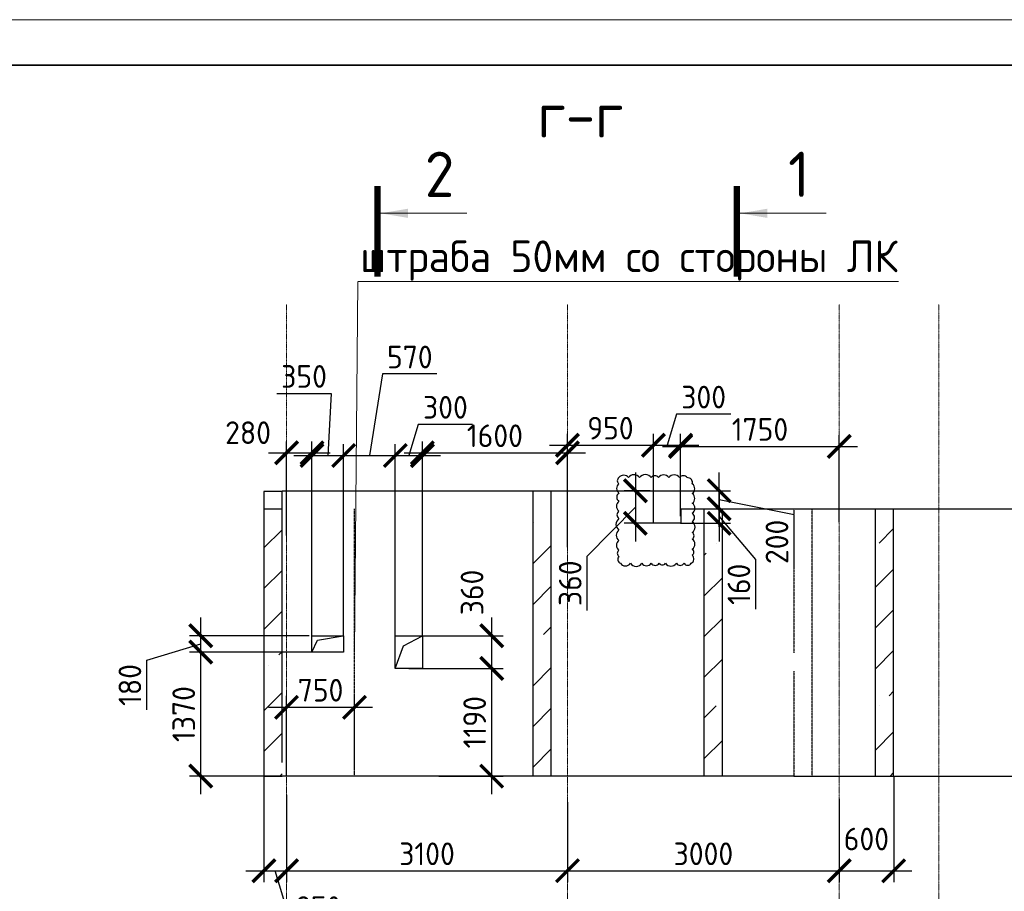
# Model space of a CAD drawing. Header units: millimetres. Extents: x 247266 to 730847, y -636031 to 10052.
# Tile 165 of 256: x 540056 to 550922, y -231960 to -222341. Entities that reach past the tile are written whole.
import ezdxf

# ---------------------------------------------------------------- set-up
doc = ezdxf.new("R2010")
doc.units = ezdxf.units.MM
for name, pattern in [('______5', [1100, 800, -100, 100, -100]), ('________', [0]), ('HIDDEN2', [4.7625, 3.175, -1.5875]), ('осевая', [50.8, 31.75, -6.35, 6.35, -6.35])]:
    doc.linetypes.add(name, pattern=pattern)
for name, color, linetype, lineweight in [('Standard', 7, 'Continuous', 25), ('Надписи', 7, 'Continuous', 18), ('Оси', 7, '______5', 18), ('ТОНКИЕ', 7, 'Continuous', 9), ('Узлы', 7, 'Continuous', 0)]:
    doc.layers.add(name, color=color, linetype=linetype, lineweight=lineweight)
for name, color, linetype in [('Исправления', 1, 'Continuous'), ('РАЗМЕРЫ', 7, 'Continuous'), ('ТОЛСТЫЕ_ОСНОВНЫЕ', 7, 'Continuous')]:
    doc.layers.add(name, color=color, linetype=linetype)
doc.styles.add('GOST-2.304_Type-B', font='GOST_Common.ttf')
doc.dimstyles.new('СПДС', dxfattribs={"dimscale": 100, "dimtxt": 2.5, "dimasz": 2.5, "dimexe": 1.25, "dimexo": 0, "dimtad": 1, "dimdec": 0, "dimtxsty": 'GOST-2.304_Type-B', "dimblk": 'ARCHTICK', "dimcen": 2.5, "dimdle": 2, "dimadec": 0, "dimazin": 2, "dimtfac": 0.75, "dimtdec": 0, "dimtmove": 1, "dimatfit": 3, "dimfxl": 1, "dimtolj": 1, "dimarcsym": 1})

# ---------------------------------------------------------------- blocks, each defined once
blk = doc.blocks.new('*U3684')
at = {"layer": 'ТОЛСТЫЕ_ОСНОВНЫЕ', "lineweight": 35}
blk.add_lwpolyline([(20, 5), (836, 5), (836, 589), (20, 589)], close=True, dxfattribs=at)
at = {"layer": 'ТОНКИЕ'}
blk.add_lwpolyline([(0, 0), (841, 0), (841, 594), (0, 594)], close=True, dxfattribs=at)
blk = doc.blocks.new('_ArchTick')
at = {"color": 0, "linetype": 'ByBlock', "const_width": 0.15}
blk.add_lwpolyline([(-0.5, -0.5), (0.5, 0.5)], dxfattribs=at)
blk = doc.blocks.new('*D959')
at = {"layer": 'DEFPOINTS', "color": 0, "ltscale": 100}
for p in [(542751, -230689), (543001, -230896), (543001, -231733)]:
    blk.add_point(p, dxfattribs=at)
at = {"layer": 'РАЗМЕРЫ', "color": 0, "lineweight": -2}
for p, q in [((542751, -230689), (542751, -231858)), ((543001, -230896), (543001, -231858)), ((542551, -231733), (543201, -231733)), ((543054, -232327), (542876, -231733)), ((543654, -232327), (543054, -232327))]:
    blk.add_line(p, q, dxfattribs=at)
at = {"layer": 'РАЗМЕРЫ', "color": 0, "lineweight": -2, "ltscale": 100, "xscale": 250, "yscale": 250, "zscale": 250, "rotation": 180}
blk.add_blockref('_ArchTick', (542751, -231733), dxfattribs=at)
at = {"layer": 'РАЗМЕРЫ', "color": 0, "lineweight": -2, "ltscale": 100, "xscale": 250, "yscale": 250, "zscale": 250}
blk.add_blockref('_ArchTick', (543001, -231733), dxfattribs=at)
at = {"layer": 'РАЗМЕРЫ', "color": 0, "lineweight": 0, "ltscale": 100, "insert": (543354, -232140), "char_height": 250, "attachment_point": 5, "style": 'GOST-2.304_Type-B'}
blk.add_mtext('\\A1;250', dxfattribs=at)
blk = doc.blocks.new('*D960')
at = {"layer": 'DEFPOINTS', "color": 0, "ltscale": 100}
for p in [(546101, -230975), (543001, -231112), (546101, -231733)]:
    blk.add_point(p, dxfattribs=at)
at = {"layer": 'РАЗМЕРЫ', "color": 0, "lineweight": -2}
for p, q in [((546101, -230975), (546101, -231858)), ((543001, -231112), (543001, -231858)), ((542801, -231733), (546301, -231733))]:
    blk.add_line(p, q, dxfattribs=at)
at = {"layer": 'РАЗМЕРЫ', "color": 0, "lineweight": -2, "ltscale": 100, "xscale": 250, "yscale": 250, "zscale": 250, "rotation": 180}
blk.add_blockref('_ArchTick', (543001, -231733), dxfattribs=at)
at = {"layer": 'РАЗМЕРЫ', "color": 0, "lineweight": -2, "ltscale": 100, "xscale": 250, "yscale": 250, "zscale": 250}
blk.add_blockref('_ArchTick', (546101, -231733), dxfattribs=at)
at = {"layer": 'РАЗМЕРЫ', "color": 0, "lineweight": 0, "ltscale": 100, "insert": (544551, -231546), "char_height": 250, "attachment_point": 5, "style": 'GOST-2.304_Type-B'}
blk.add_mtext('\\A1;3100', dxfattribs=at)
blk = doc.blocks.new('*D961')
at = {"layer": 'DEFPOINTS', "color": 0, "ltscale": 100}
for p in [(546101, -230975), (549101, -230938), (549101, -231733)]:
    blk.add_point(p, dxfattribs=at)
at = {"layer": 'РАЗМЕРЫ', "color": 0, "lineweight": -2}
for p, q in [((546101, -230975), (546101, -231858)), ((549101, -230938), (549101, -231858)), ((545901, -231733), (549301, -231733))]:
    blk.add_line(p, q, dxfattribs=at)
at = {"layer": 'РАЗМЕРЫ', "color": 0, "lineweight": -2, "ltscale": 100, "xscale": 250, "yscale": 250, "zscale": 250, "rotation": 180}
blk.add_blockref('_ArchTick', (546101, -231733), dxfattribs=at)
at = {"layer": 'РАЗМЕРЫ', "color": 0, "lineweight": -2, "ltscale": 100, "xscale": 250, "yscale": 250, "zscale": 250}
blk.add_blockref('_ArchTick', (549101, -231733), dxfattribs=at)
at = {"layer": 'РАЗМЕРЫ', "color": 0, "lineweight": 0, "ltscale": 100, "insert": (547601, -231546), "char_height": 250, "attachment_point": 5, "style": 'GOST-2.304_Type-B'}
blk.add_mtext('\\A1;3000', dxfattribs=at)
blk = doc.blocks.new('*D962')
at = {"layer": 'DEFPOINTS', "color": 0, "ltscale": 100}
for p in [(549701, -230689), (549101, -230938), (549701, -231733)]:
    blk.add_point(p, dxfattribs=at)
at = {"layer": 'РАЗМЕРЫ', "color": 0, "lineweight": -2}
for p, q in [((549701, -230689), (549701, -231858)), ((549101, -230938), (549101, -231858)), ((548901, -231733), (549901, -231733))]:
    blk.add_line(p, q, dxfattribs=at)
at = {"layer": 'РАЗМЕРЫ', "color": 0, "lineweight": -2, "ltscale": 100, "xscale": 250, "yscale": 250, "zscale": 250, "rotation": 180}
blk.add_blockref('_ArchTick', (549101, -231733), dxfattribs=at)
at = {"layer": 'РАЗМЕРЫ', "color": 0, "lineweight": -2, "ltscale": 100, "xscale": 250, "yscale": 250, "zscale": 250}
blk.add_blockref('_ArchTick', (549701, -231733), dxfattribs=at)
at = {"layer": 'РАЗМЕРЫ', "color": 0, "lineweight": 0, "ltscale": 100, "insert": (549400, -231383), "char_height": 250, "attachment_point": 5, "style": 'GOST-2.304_Type-B'}
blk.add_mtext('\\A1;600', dxfattribs=at)
blk = doc.blocks.new('*D1011')
at = {"layer": 'DEFPOINTS', "color": 0, "ltscale": 100}
for p in [(543281, -227121), (543001, -228035), (543281, -229140)]:
    blk.add_point(p, dxfattribs=at)
at = {"layer": 'РАЗМЕРЫ', "color": 0, "lineweight": -2}
for p, q in [((543001, -228035), (543001, -226996)), ((543281, -229140), (543281, -226996)), ((542801, -227121), (543481, -227121))]:
    blk.add_line(p, q, dxfattribs=at)
at = {"layer": 'РАЗМЕРЫ', "color": 0, "lineweight": -2, "ltscale": 100, "xscale": 250, "yscale": 250, "zscale": 250, "rotation": 180}
blk.add_blockref('_ArchTick', (543001, -227121), dxfattribs=at)
at = {"layer": 'РАЗМЕРЫ', "color": 0, "lineweight": -2, "ltscale": 100, "xscale": 250, "yscale": 250, "zscale": 250}
blk.add_blockref('_ArchTick', (543281, -227121), dxfattribs=at)
at = {"layer": 'РАЗМЕРЫ', "color": 0, "lineweight": 0, "ltscale": 100, "insert": (542576, -226899), "char_height": 250, "attachment_point": 5, "style": 'GOST-2.304_Type-B'}
blk.add_mtext('\\A1;280', dxfattribs=at)
blk = doc.blocks.new('*D1012')
at = {"layer": 'DEFPOINTS', "color": 0, "ltscale": 100}
for p in [(543630, -227151), (543281, -229140), (543630, -229140)]:
    blk.add_point(p, dxfattribs=at)
at = {"layer": 'РАЗМЕРЫ', "color": 0, "lineweight": -2}
for p, q in [((542894, -226466), (543494, -226466)), ((543494, -226466), (543455, -227151)), ((543281, -229140), (543281, -227026)), ((543630, -229140), (543630, -227026)), ((543081, -227151), (543830, -227151))]:
    blk.add_line(p, q, dxfattribs=at)
at = {"layer": 'РАЗМЕРЫ', "color": 0, "lineweight": -2, "ltscale": 100, "xscale": 250, "yscale": 250, "zscale": 250, "rotation": 180}
blk.add_blockref('_ArchTick', (543281, -227151), dxfattribs=at)
at = {"layer": 'РАЗМЕРЫ', "color": 0, "lineweight": -2, "ltscale": 100, "xscale": 250, "yscale": 250, "zscale": 250}
blk.add_blockref('_ArchTick', (543630, -227151), dxfattribs=at)
at = {"layer": 'РАЗМЕРЫ', "color": 0, "lineweight": 0, "ltscale": 100, "insert": (543194, -226278), "char_height": 250, "attachment_point": 5, "style": 'GOST-2.304_Type-B'}
blk.add_mtext('\\A1;350', dxfattribs=at)
blk = doc.blocks.new('*D1013')
at = {"layer": 'DEFPOINTS', "color": 0, "ltscale": 100}
for p in [(544201, -227151), (543630, -229140), (544201, -229140)]:
    blk.add_point(p, dxfattribs=at)
at = {"layer": 'РАЗМЕРЫ', "color": 0, "lineweight": -2}
for p, q in [((544060, -226251), (543915, -227151)), ((544661, -226251), (544060, -226251)), ((543630, -229140), (543630, -227026)), ((544201, -229140), (544201, -227026)), ((543430, -227151), (544401, -227151))]:
    blk.add_line(p, q, dxfattribs=at)
at = {"layer": 'РАЗМЕРЫ', "color": 0, "lineweight": -2, "ltscale": 100, "xscale": 250, "yscale": 250, "zscale": 250, "rotation": 180}
blk.add_blockref('_ArchTick', (543630, -227151), dxfattribs=at)
at = {"layer": 'РАЗМЕРЫ', "color": 0, "lineweight": -2, "ltscale": 100, "xscale": 250, "yscale": 250, "zscale": 250}
blk.add_blockref('_ArchTick', (544201, -227151), dxfattribs=at)
at = {"layer": 'РАЗМЕРЫ', "color": 0, "lineweight": 0, "ltscale": 100, "insert": (544361, -226064), "char_height": 250, "attachment_point": 5, "style": 'GOST-2.304_Type-B'}
blk.add_mtext('\\A1;570', dxfattribs=at)
blk = doc.blocks.new('*D1014')
at = {"layer": 'DEFPOINTS', "color": 0, "ltscale": 100}
for p in [(544500, -227151), (544201, -229140), (544500, -229140)]:
    blk.add_point(p, dxfattribs=at)
at = {"layer": 'РАЗМЕРЫ', "color": 0, "lineweight": -2}
for p, q in [((544454, -226807), (544350, -227151)), ((545054, -226807), (544454, -226807)), ((544201, -229140), (544201, -227026)), ((544500, -229140), (544500, -227026)), ((544001, -227151), (544700, -227151))]:
    blk.add_line(p, q, dxfattribs=at)
at = {"layer": 'РАЗМЕРЫ', "color": 0, "lineweight": -2, "ltscale": 100, "xscale": 250, "yscale": 250, "zscale": 250, "rotation": 180}
blk.add_blockref('_ArchTick', (544201, -227151), dxfattribs=at)
at = {"layer": 'РАЗМЕРЫ', "color": 0, "lineweight": -2, "ltscale": 100, "xscale": 250, "yscale": 250, "zscale": 250}
blk.add_blockref('_ArchTick', (544500, -227151), dxfattribs=at)
at = {"layer": 'РАЗМЕРЫ', "color": 0, "lineweight": 0, "ltscale": 100, "insert": (544754, -226619), "char_height": 250, "attachment_point": 5, "style": 'GOST-2.304_Type-B'}
blk.add_mtext('\\A1;300', dxfattribs=at)
blk = doc.blocks.new('*D1015')
at = {"layer": 'DEFPOINTS', "color": 0, "ltscale": 100}
for p in [(546101, -227121), (546101, -228164), (544500, -229140)]:
    blk.add_point(p, dxfattribs=at)
at = {"layer": 'РАЗМЕРЫ', "color": 0, "lineweight": -2}
for p, q in [((544500, -229140), (544500, -226996)), ((546101, -228164), (546101, -226996)), ((544300, -227121), (546301, -227121))]:
    blk.add_line(p, q, dxfattribs=at)
at = {"layer": 'РАЗМЕРЫ', "color": 0, "lineweight": -2, "ltscale": 100, "xscale": 250, "yscale": 250, "zscale": 250, "rotation": 180}
blk.add_blockref('_ArchTick', (544500, -227121), dxfattribs=at)
at = {"layer": 'РАЗМЕРЫ', "color": 0, "lineweight": -2, "ltscale": 100, "xscale": 250, "yscale": 250, "zscale": 250}
blk.add_blockref('_ArchTick', (546101, -227121), dxfattribs=at)
at = {"layer": 'РАЗМЕРЫ', "color": 0, "lineweight": 0, "ltscale": 100, "insert": (545300, -226933), "char_height": 250, "attachment_point": 5, "style": 'GOST-2.304_Type-B'}
blk.add_mtext('\\A1;1600', dxfattribs=at)
blk = doc.blocks.new('*D1016')
at = {"layer": 'DEFPOINTS', "color": 0, "ltscale": 100}
for p in [(547050, -227037), (547050, -227723), (546101, -228164)]:
    blk.add_point(p, dxfattribs=at)
at = {"layer": 'РАЗМЕРЫ', "color": 0, "lineweight": -2}
for p, q in [((546101, -228164), (546101, -226912)), ((547050, -227723), (547050, -226912)), ((545901, -227037), (547250, -227037))]:
    blk.add_line(p, q, dxfattribs=at)
at = {"layer": 'РАЗМЕРЫ', "color": 0, "lineweight": -2, "ltscale": 100, "xscale": 250, "yscale": 250, "zscale": 250, "rotation": 180}
blk.add_blockref('_ArchTick', (546101, -227037), dxfattribs=at)
at = {"layer": 'РАЗМЕРЫ', "color": 0, "lineweight": -2, "ltscale": 100, "xscale": 250, "yscale": 250, "zscale": 250}
blk.add_blockref('_ArchTick', (547050, -227037), dxfattribs=at)
at = {"layer": 'РАЗМЕРЫ', "color": 0, "lineweight": 0, "ltscale": 100, "insert": (546575, -226849), "char_height": 250, "attachment_point": 5, "style": 'GOST-2.304_Type-B'}
blk.add_mtext('\\A1;950', dxfattribs=at)
blk = doc.blocks.new('*D1017')
at = {"layer": 'DEFPOINTS', "color": 0, "ltscale": 100}
for p in [(547350, -227037), (547050, -227723), (547350, -227819)]:
    blk.add_point(p, dxfattribs=at)
at = {"layer": 'РАЗМЕРЫ', "color": 0, "lineweight": -2}
for p, q in [((547304, -226693), (547200, -227037)), ((547904, -226693), (547304, -226693)), ((547050, -227723), (547050, -226912)), ((547350, -227819), (547350, -226912)), ((546850, -227037), (547550, -227037))]:
    blk.add_line(p, q, dxfattribs=at)
at = {"layer": 'РАЗМЕРЫ', "color": 0, "lineweight": -2, "ltscale": 100, "xscale": 250, "yscale": 250, "zscale": 250, "rotation": 180}
blk.add_blockref('_ArchTick', (547050, -227037), dxfattribs=at)
at = {"layer": 'РАЗМЕРЫ', "color": 0, "lineweight": -2, "ltscale": 100, "xscale": 250, "yscale": 250, "zscale": 250}
blk.add_blockref('_ArchTick', (547350, -227037), dxfattribs=at)
at = {"layer": 'РАЗМЕРЫ', "color": 0, "lineweight": 0, "ltscale": 100, "insert": (547604, -226506), "char_height": 250, "attachment_point": 5, "style": 'GOST-2.304_Type-B'}
blk.add_mtext('\\A1;300', dxfattribs=at)
blk = doc.blocks.new('*D1018')
at = {"layer": 'DEFPOINTS', "color": 0, "ltscale": 100}
for p in [(549101, -227050), (547350, -227819), (549101, -227889)]:
    blk.add_point(p, dxfattribs=at)
at = {"layer": 'РАЗМЕРЫ', "color": 0, "lineweight": -2}
for p, q in [((547350, -227819), (547350, -226925)), ((549101, -227889), (549101, -226925)), ((547150, -227050), (549301, -227050))]:
    blk.add_line(p, q, dxfattribs=at)
at = {"layer": 'РАЗМЕРЫ', "color": 0, "lineweight": -2, "ltscale": 100, "xscale": 250, "yscale": 250, "zscale": 250, "rotation": 180}
blk.add_blockref('_ArchTick', (547350, -227050), dxfattribs=at)
at = {"layer": 'РАЗМЕРЫ', "color": 0, "lineweight": -2, "ltscale": 100, "xscale": 250, "yscale": 250, "zscale": 250}
blk.add_blockref('_ArchTick', (549101, -227050), dxfattribs=at)
at = {"layer": 'РАЗМЕРЫ', "color": 0, "lineweight": 0, "ltscale": 100, "insert": (548225, -226863), "char_height": 250, "attachment_point": 5, "style": 'GOST-2.304_Type-B'}
blk.add_mtext('\\A1;1750', dxfattribs=at)
blk = doc.blocks.new('*D1019')
at = {"layer": 'DEFPOINTS', "color": 0, "ltscale": 100}
for p in [(542054, -229320), (543281, -229320), (542951, -230689)]:
    blk.add_point(p, dxfattribs=at)
at = {"layer": 'РАЗМЕРЫ', "color": 0, "lineweight": -2}
for p, q in [((542054, -230889), (542054, -229120)), ((543281, -229320), (541929, -229320)), ((542951, -230689), (541929, -230689))]:
    blk.add_line(p, q, dxfattribs=at)
at = {"layer": 'РАЗМЕРЫ', "color": 0, "lineweight": -2, "ltscale": 100, "xscale": 250, "yscale": 250, "zscale": 250}
for p, rotation in [((542054, -229320), 90), ((542054, -230689), 270)]:
    blk.add_blockref('_ArchTick', p, dxfattribs=dict(at, rotation=rotation))
at = {"layer": 'РАЗМЕРЫ', "color": 0, "lineweight": 0, "ltscale": 100, "insert": (541866, -230004), "char_height": 250, "attachment_point": 5, "rotation": 90, "style": 'GOST-2.304_Type-B'}
blk.add_mtext('\\A1;1370', dxfattribs=at)
blk = doc.blocks.new('*D955')
at = {"layer": 'DEFPOINTS', "color": 0, "ltscale": 100}
for p in [(542054, -229140), (543251, -229140), (542590, -229320)]:
    blk.add_point(p, dxfattribs=at)
at = {"layer": 'РАЗМЕРЫ', "color": 0, "lineweight": -2}
for p, q in [((542054, -229520), (542054, -228940)), ((543251, -229140), (541929, -229140)), ((541460, -229408), (542054, -229230)), ((542590, -229320), (541929, -229320)), ((541460, -229958), (541460, -229408))]:
    blk.add_line(p, q, dxfattribs=at)
at = {"layer": 'РАЗМЕРЫ', "color": 0, "lineweight": -2, "ltscale": 100, "xscale": 250, "yscale": 250, "zscale": 250}
for p, rotation in [((542054, -229140), 90), ((542054, -229320), 270)]:
    blk.add_blockref('_ArchTick', p, dxfattribs=dict(at, rotation=rotation))
at = {"layer": 'РАЗМЕРЫ', "color": 0, "lineweight": 0, "ltscale": 100, "insert": (541272, -229683), "char_height": 250, "attachment_point": 5, "rotation": 90, "style": 'GOST-2.304_Type-B'}
blk.add_mtext('\\A1;180', dxfattribs=at)
blk = doc.blocks.new('*D1020')
at = {"layer": 'DEFPOINTS', "color": 0, "ltscale": 100}
for p in [(544350, -229500), (545265, -229500), (544682, -230689)]:
    blk.add_point(p, dxfattribs=at)
at = {"layer": 'РАЗМЕРЫ', "color": 0, "lineweight": -2}
for p, q in [((545265, -230889), (545265, -229300)), ((544350, -229500), (545390, -229500)), ((544682, -230689), (545390, -230689))]:
    blk.add_line(p, q, dxfattribs=at)
at = {"layer": 'РАЗМЕРЫ', "color": 0, "lineweight": -2, "ltscale": 100, "xscale": 250, "yscale": 250, "zscale": 250}
for p, rotation in [((545265, -229500), 90), ((545265, -230689), 270)]:
    blk.add_blockref('_ArchTick', p, dxfattribs=dict(at, rotation=rotation))
at = {"layer": 'РАЗМЕРЫ', "color": 0, "lineweight": 0, "ltscale": 100, "insert": (545077, -230094), "char_height": 250, "attachment_point": 5, "rotation": 90, "style": 'GOST-2.304_Type-B'}
blk.add_mtext('\\A1;1190', dxfattribs=at)
blk = doc.blocks.new('*D956')
at = {"layer": 'DEFPOINTS', "color": 0, "ltscale": 100}
for p in [(544500, -229140), (545265, -229140), (544724, -229500)]:
    blk.add_point(p, dxfattribs=at)
at = {"layer": 'РАЗМЕРЫ', "color": 0, "lineweight": -2}
for p, q in [((545265, -229700), (545265, -228940)), ((544500, -229140), (545390, -229140)), ((544724, -229500), (545390, -229500))]:
    blk.add_line(p, q, dxfattribs=at)
at = {"layer": 'РАЗМЕРЫ', "color": 0, "lineweight": -2, "ltscale": 100, "xscale": 250, "yscale": 250, "zscale": 250}
for p, rotation in [((545265, -229140), 90), ((545265, -229500), 270)]:
    blk.add_blockref('_ArchTick', p, dxfattribs=dict(at, rotation=rotation))
at = {"layer": 'РАЗМЕРЫ', "color": 0, "lineweight": 0, "ltscale": 100, "insert": (545048, -228662), "char_height": 250, "attachment_point": 5, "rotation": 90, "style": 'GOST-2.304_Type-B'}
blk.add_mtext('\\A1;360', dxfattribs=at)
blk = doc.blocks.new('*D1671')
at = {"layer": 'DEFPOINTS', "color": 0, "ltscale": 100}
for p in [(543751, -229929), (543751, -230624), (543001, -230689)]:
    blk.add_point(p, dxfattribs=at)
at = {"layer": 'РАЗМЕРЫ', "color": 0, "lineweight": -2}
for p, q in [((543001, -230689), (543001, -229804)), ((543751, -230624), (543751, -229804)), ((542801, -229929), (543951, -229929))]:
    blk.add_line(p, q, dxfattribs=at)
at = {"layer": 'РАЗМЕРЫ', "color": 0, "lineweight": -2, "ltscale": 100, "xscale": 250, "yscale": 250, "zscale": 250, "rotation": 180}
blk.add_blockref('_ArchTick', (543001, -229929), dxfattribs=at)
at = {"layer": 'РАЗМЕРЫ', "color": 0, "lineweight": -2, "ltscale": 100, "xscale": 250, "yscale": 250, "zscale": 250}
blk.add_blockref('_ArchTick', (543751, -229929), dxfattribs=at)
at = {"layer": 'РАЗМЕРЫ', "color": 0, "lineweight": 0, "ltscale": 100, "insert": (543376, -229741), "char_height": 250, "attachment_point": 5, "style": 'GOST-2.304_Type-B'}
blk.add_mtext('\\A1;750', dxfattribs=at)
blk = doc.blocks.new('*D1808')
at = {"layer": 'DEFPOINTS', "color": 0, "ltscale": 100}
for p in [(547050, -227539), (547775, -227539), (547611, -227739)]:
    blk.add_point(p, dxfattribs=at)
at = {"layer": 'РАЗМЕРЫ', "color": 0, "lineweight": -2}
for p, q in [((547775, -227939), (547775, -227339)), ((547050, -227539), (547900, -227539)), ((548601, -227804), (547775, -227639)), ((547611, -227739), (547900, -227739)), ((548601, -228404), (548601, -227804))]:
    blk.add_line(p, q, dxfattribs=at)
at = {"layer": 'РАЗМЕРЫ', "color": 0, "lineweight": -2, "ltscale": 100, "xscale": 250, "yscale": 250, "zscale": 250}
for p, rotation in [((547775, -227539), 90), ((547775, -227739), 270)]:
    blk.add_blockref('_ArchTick', p, dxfattribs=dict(at, rotation=rotation))
at = {"layer": 'РАЗМЕРЫ', "color": 0, "lineweight": 0, "ltscale": 100, "insert": (548413, -228104), "char_height": 250, "attachment_point": 5, "rotation": 90, "style": 'GOST-2.304_Type-B'}
blk.add_mtext('\\A1;200', dxfattribs=at)
blk = doc.blocks.new('*D2759')
at = {"layer": 'DEFPOINTS', "color": 0, "ltscale": 100}
for p in [(547015, -227539), (546850, -227899), (547105, -227899)]:
    blk.add_point(p, dxfattribs=at)
at = {"layer": 'РАЗМЕРЫ', "color": 0, "lineweight": -2}
for p, q in [((546850, -227339), (546850, -228099)), ((547015, -227539), (546725, -227539)), ((546318, -228260), (546850, -227719)), ((547105, -227899), (546725, -227899)), ((546318, -228860), (546318, -228260))]:
    blk.add_line(p, q, dxfattribs=at)
at = {"layer": 'РАЗМЕРЫ', "color": 0, "lineweight": -2, "ltscale": 100, "xscale": 250, "yscale": 250, "zscale": 250}
for p, rotation in [((546850, -227539), 90), ((546850, -227899), 270)]:
    blk.add_blockref('_ArchTick', p, dxfattribs=dict(at, rotation=rotation))
at = {"layer": 'РАЗМЕРЫ', "color": 0, "lineweight": 0, "ltscale": 100, "insert": (546131, -228560), "char_height": 250, "attachment_point": 5, "rotation": 90, "style": 'GOST-2.304_Type-B'}
blk.add_mtext('\\A1;360', dxfattribs=at)
blk = doc.blocks.new('*D3641')
at = {"layer": 'DEFPOINTS', "color": 0, "ltscale": 100}
for p in [(547611, -227739), (547350, -227899), (547775, -227899)]:
    blk.add_point(p, dxfattribs=at)
at = {"layer": 'РАЗМЕРЫ', "color": 0, "lineweight": -2}
for p, q in [((547775, -227539), (547775, -228099)), ((547611, -227739), (547900, -227739)), ((548181, -228297), (547775, -227819)), ((547350, -227899), (547900, -227899)), ((548181, -228847), (548181, -228297))]:
    blk.add_line(p, q, dxfattribs=at)
at = {"layer": 'РАЗМЕРЫ', "color": 0, "lineweight": -2, "ltscale": 100, "xscale": 250, "yscale": 250, "zscale": 250}
for p, rotation in [((547775, -227739), 90), ((547775, -227899), 270)]:
    blk.add_blockref('_ArchTick', p, dxfattribs=dict(at, rotation=rotation))
at = {"layer": 'РАЗМЕРЫ', "color": 0, "lineweight": 0, "ltscale": 100, "insert": (547993, -228572), "char_height": 250, "attachment_point": 5, "rotation": 90, "style": 'GOST-2.304_Type-B'}
blk.add_mtext('\\A1;160', dxfattribs=at)

msp = doc.modelspace()

# ---------------------------------------------------------------- hatches: boundary and pattern name
at = {"layer": 'РАЗМЕРЫ', "transparency": 33554648}
h = msp.add_hatch(dxfattribs=at)
h.set_pattern_fill('ANSI35', color=256, scale=100)
h.set_pattern_definition([(45, (59.7, -70401.94), (-449.0128, 449.0128), []), (45, (508.7, -70401.94), (-449.0128, 449.0128), [793.75, -158.75, 0, -158.75])])
h.paths.add_polyline_path([(542950.56, -227897.21), (542750.56, -227897.21), (542750.56, -230689.29), (542950.56, -230689.29)])
h.paths.add_polyline_path([(545920.56, -227889.29), (545720.56, -227889.29), (545720.56, -230689.29), (545800.56, -230689.29), (545920.56, -230689.29)])
h.paths.add_polyline_path([(547810.56, -227889.29), (547610.56, -227889.29), (547610.56, -230689.29), (547810.56, -230689.29)])
h.paths.add_polyline_path([(549700.56, -227889.29), (549500.56, -227889.29), (549500.56, -230689.29), (549700.56, -230689.29)])

# ---------------------------------------------------------------- linework, layer by layer
at = {"transparency": 33554687}
for p, q in [((542950.56, -230539.29), (542950.56, -227547.21)), ((545720.56, -230689.29), (545720.56, -227547.21)), ((545920.56, -230689.29), (545920.56, -227547.21)), ((547610.56, -230689.29), (547610.56, -227739.29)), ((547810.56, -230689.29), (547810.56, -227739.29)), ((549500.56, -230689.29), (549500.56, -227739.29))]:
    msp.add_line(p, q, dxfattribs=at)
at = {"linetype": 'HIDDEN2', "transparency": 33554687}
for p, q in [((548600.56, -227739.29), (548600.56, -229329.29)), ((548600.56, -227739.29), (548600.56, -229329.29)), ((548800.56, -230689.29), (548800.56, -227739.29)), ((548800.56, -230689.29), (548800.56, -227739.29)), ((548600.56, -229529.29), (548600.56, -230689.29))]:
    msp.add_line(p, q, dxfattribs=at)
for points in [[(549366.18, -227739.29), (552327.15, -227739.29)], [(549521.91, -230689.29), (552482.88, -230689.29)]]:
    msp.add_lwpolyline(points)
at = {"layer": 'Standard', "linetype": '________', "lineweight": 30, "transparency": 33554687}
for p, q in [((542750.56, -227547.21), (542750.56, -230689.29)), ((542950.56, -227547.21), (542750.56, -227547.21)), ((542950.56, -227539.21), (547050.4, -227539.21)), ((547050.4, -227899.03), (547050.4, -227547.21)), ((547050.4, -227899.03), (547050.4, -227739.29)), ((547350.4, -227739.29), (549700.56, -227739.29)), ((547350.4, -227739.29), (547350.4, -227899.03)), ((547350.4, -227739.29), (547350.4, -227899.03)), ((549700.56, -230689.29), (549700.56, -227739.29)), ((547350.4, -227899.03), (547050.4, -227899.03)), ((542750.56, -230689.29), (542950.56, -230689.29)), ((545800.56, -230689.29), (542950.56, -230689.29)), ((548600.56, -230689.29), (545800.56, -230689.29)), ((548600.56, -230689.29), (548800.56, -230689.29)), ((548800.56, -230689.29), (549700.56, -230689.29))]:
    msp.add_line(p, q, dxfattribs=at)
at = {"layer": 'Standard', "linetype": '________', "lineweight": 25, "transparency": 33554687}
msp.add_line((542750.56, -227739.29), (542950.56, -227739.29), dxfattribs=at)
at = {"layer": 'Standard', "linetype": '________', "lineweight": 30, "transparency": 33554687}
for points in [[(543280.56, -229139.66), (543630.18, -229139.65), (543630.18, -229319.64), (543280.56, -229319.65)], [(544500.36, -229499.66), (544200.56, -229499.66), (544200.56, -229139.65), (544500.36, -229139.65)]]:
    msp.add_lwpolyline(points, close=True, dxfattribs=at)
at = {"layer": 'Исправления'}
msp.add_lwpolyline([(546669.02, -227395.25, 0.52056705), (546669.02, -227464.12, 0.52056705), (546669.02, -227563.15, 0.52056705), (546669.02, -227657.29, 0.52056705), (546669.02, -227763.24, 0.52056705), (546669.02, -227847.43, 0.52056705), (546669.02, -227974.02, 0.52056705), (546669.02, -228087.5, 0.52056705), (546669.02, -228195.16, 0.52056705), (546669.02, -228264.44, 0.52056705), (546685.37, -228340.6, 0.52056705), (546795.44, -228340.6, 0.52056705), (546923.11, -228340.6, 0.52056705), (547024.47, -228340.6, 0.52056705), (547113.26, -228340.6, 0.52056705), (547183.72, -228340.6, 0.52056705), (547302.44, -228340.6, 0.52056705), (547387.5, -228340.6, 0.52056705), (547467.24, -228340.6, 0.52056705), (547478.41, -228251.58, 0.52056705), (547478.41, -228182.76, 0.52056705), (547478.41, -228073.5, 0.52056705), (547478.41, -228000.08, 0.52056705), (547478.41, -227882.28, 0.52056705), (547478.41, -227788.17, 0.52056705), (547478.41, -227678.03, 0.52056705), (547478.41, -227570.74, 0.52056705), (547478.41, -227464.45, 0.52056705), (547421.44, -227395.25, 0.52056705), (547336.98, -227395.25, 0.52056705), (547220.27, -227395.25, 0.52056705), (547104.42, -227395.25, 0.52056705), (547025.42, -227395.25, 0.52056705), (546895.35, -227395.25, 0.52056705), (546773.44, -227395.25, 0.52056705)], format="xyb", close=True, dxfattribs=at)
at = {"layer": 'Надписи', "lineweight": 15, "ltscale": 0.3}
for p, q in [((543750.14, -229302.1), (543786.46, -225232.73)), ((543750.14, -229302.1), (543786.46, -225232.73)), ((543750.14, -229302.1), (543786.46, -225232.73)), ((543786.46, -225232.73), (543786.56, -225232.73)), ((543789.23, -225232.27), (549753.98, -225232.27))]:
    msp.add_line(p, q, dxfattribs=at)
at = {"layer": 'Оси', "linetype": 'осевая', "lineweight": 0, "ltscale": 0.3, "transparency": 33554687}
for p, q in [((543000.56, -233803.31), (543000.56, -225481.33)), ((546100.56, -233803.31), (546100.56, -225481.33)), ((549100.56, -233803.31), (549100.56, -225481.33)), ((550200.56, -233803.31), (550200.56, -225481.33))]:
    msp.add_line(p, q, dxfattribs=at)
at = {"layer": 'РАЗМЕРЫ', "linetype": 'HIDDEN2', "lineweight": 30}
msp.add_lwpolyline([(543750.53, -230689.29), (543750.53, -230689.29), (543750.14, -227739.29)], dxfattribs=at)
at = {"layer": 'РАЗМЕРЫ'}
for points in [[(543280.56, -229319.65), (543340.76, -229187.49), (543625.38, -229139.65)], [(544200.56, -229499.66), (544290.6, -229249.59), (544500.36, -229139.65)]]:
    msp.add_lwpolyline(points, dxfattribs=at)
at = {"layer": 'Узлы', "linetype": 'Continuous', "lineweight": 0}
for p, q in [((544039.11, -224477.98, 400), (544989.11, -224477.98, 400)), ((548005.69, -224477.98, 400), (548955.69, -224477.98, 400))]:
    msp.add_line(p, q, dxfattribs=at)
at = {"layer": 'Узлы', "linetype": 'Continuous', "lineweight": 0, "const_width": 70, "elevation": 400}
for points in [[(544004.11, -224177.98), (544004.11, -225177.98)], [(547970.69, -224177.98), (547970.69, -225177.98)]]:
    msp.add_lwpolyline(points, dxfattribs=at)
at = {"layer": 'Узлы', "linetype": 'Continuous', "lineweight": 0}
for points in [[(544039.11, -224477.98, 400), (544339.56, -224528.26, 400), (544339.56, -224427.7, 400)], [(548005.69, -224477.98, 400), (548306.14, -224528.26, 400), (548306.14, -224427.7, 400)]]:
    msp.add_solid(points, dxfattribs=at)

# ---------------------------------------------------------------- block references
at = {"xscale": 100, "yscale": 100, "zscale": 100}
msp.add_blockref('*U3684', (526994.57, -281741.36, 3100), dxfattribs=at)

# ---------------------------------------------------------------- texts
at = {"layer": 'Надписи', "ltscale": 0.3, "insert": (546778.93, -224777.27), "char_height": 350, "attachment_point": 2, "style": 'GOST-2.304_Type-B'}
msp.add_mtext('штраба 50мм со стороны ЛК', dxfattribs=at)
at = {"layer": 'РАЗМЕРЫ', "insert": (546243.76, -223390.64), "char_height": 500, "attachment_point": 5, "style": 'GOST-2.304_Type-B'}
msp.add_mtext_dynamic_manual_height_columns('г-г', width=3941.2128, gutter_width=625, heights=[0], dxfattribs=at)
at = {"layer": 'Узлы', "linetype": 'Continuous', "lineweight": 0, "char_height": 500, "attachment_point": 5, "style": 'GOST-2.304_Type-B'}
for s, insert in [('2', (544689.11, -224047.98, 400)), ('1', (548655.69, -224047.98, 400))]:
    msp.add_mtext_dynamic_manual_height_columns(s, width=723.8798, gutter_width=25, heights=[0], dxfattribs=dict(at, insert=insert))

# ---------------------------------------------------------------- dimensions: what is measured, and where the dimension line sits
at = {"layer": 'РАЗМЕРЫ', "lineweight": 0}
for base, p1, p2, picture, middle in [((544200.56, -227150.67), (543630.18, -229139.65), (544200.56, -229139.65), '*D1013', (544122.88, -226251.49)), ((543630.18, -227150.66), (543280.56, -229139.66), (543630.18, -229139.65), '*D1012', (543431.65, -226466.04)), ((543280.56, -227120.68), (543000.56, -228034.9), (543280.56, -229139.66), '*D1011', (542575.78, -227086.29)), ((549700.56, -231733.14), (549100.56, -230938.32), (549700.56, -230689.29), '*D962', (549400.36, -231570.46))]:
    dim = msp.add_linear_dim(base=base, p1=p1, p2=p2, dimstyle='СПДС', dxfattribs=at)
    dim.commit()
    dim.dimension.update_dxf_attribs({"geometry": picture, "text_midpoint": middle, "dimtype": 160})
for base, p1, p2, picture, middle in [((547350.4, -227037.01), (547050.4, -227723.12), (547350.4, -227819.16), '*D1017', (547366.06, -226505.51)), ((544500.36, -227150.68), (544200.56, -229139.65), (544500.36, -229139.65), '*D1014', (544516.12, -226619.18)), ((546100.56, -227120.68), (544500.36, -229139.65), (546100.56, -228164.39), '*D1015', (545300.46, -226933.05)), ((547050.4, -227037.01), (546100.56, -228164.39), (547050.4, -227723.12), '*D1016', (546575.48, -226849.39)), ((549100.56, -227050.41), (547350.4, -227819.16), (549100.56, -227889.3), '*D1018', (548225.48, -226862.53)), ((543750.52, -229928.83), (543000.56, -230689.29), (543750.52, -230623.51), '*D1671', (543375.54, -229740.96)), ((543000.56, -231733.14), (542750.56, -230689.29), (543000.56, -230895.79), '*D959', (543116.3, -232139.64)), ((546100.56, -231733.14), (543000.56, -231112.04), (546100.56, -230974.51), '*D960', (544550.56, -231545.51)), ((549100.56, -231733.14), (546100.56, -230974.51), (549100.56, -230938.32), '*D961', (547600.56, -231545.51))]:
    dim = msp.add_linear_dim(base=base, p1=p1, p2=p2, dimstyle='СПДС', dxfattribs=at)
    dim.commit()
    dim.dimension.update_dxf_attribs({"geometry": picture, "text_midpoint": middle})
for base, p1, p2, picture, middle in [((546849.72, -227899.03), (547014.9, -227539.21), (547104.8, -227899.03), '*D2759', (546318.47, -228322.05)), ((547774.61, -227539.21), (547610.56, -227739.29), (547050.4, -227539.21), '*D1808', (548600.56, -227866.3)), ((547774.61, -227899.03), (547610.56, -227739.29), (547350.4, -227899.03), '*D3641', (548180.86, -228359.19)), ((545264.81, -229139.65), (544723.83, -229499.66), (544500.36, -229139.65), '*D956', (545235.39, -228662.11))]:
    dim = msp.add_linear_dim(base=base, p1=p1, p2=p2, angle=90, dimstyle='СПДС', dxfattribs=at)
    dim.commit()
    dim.dimension.update_dxf_attribs({"geometry": picture, "text_midpoint": middle, "dimtype": 160})
for base, p1, p2, picture, middle in [((542054.1, -229139.66), (542589.83, -229319.65), (543250.56, -229139.66), '*D955', (541272.35, -229470.4)), ((542054.1, -229319.65), (542950.56, -230689.29), (543280.56, -229319.65), '*D1019', (541866.23, -230004.47)), ((545264.81, -229499.66), (544681.68, -230689.29), (544350.46, -229499.66), '*D1020', (545077.18, -230094.48))]:
    dim = msp.add_linear_dim(base=base, p1=p1, p2=p2, angle=90, dimstyle='СПДС', dxfattribs=at)
    dim.commit()
    dim.dimension.update_dxf_attribs({"geometry": picture, "text_midpoint": middle})

doc.saveas('drawing.dxf')
